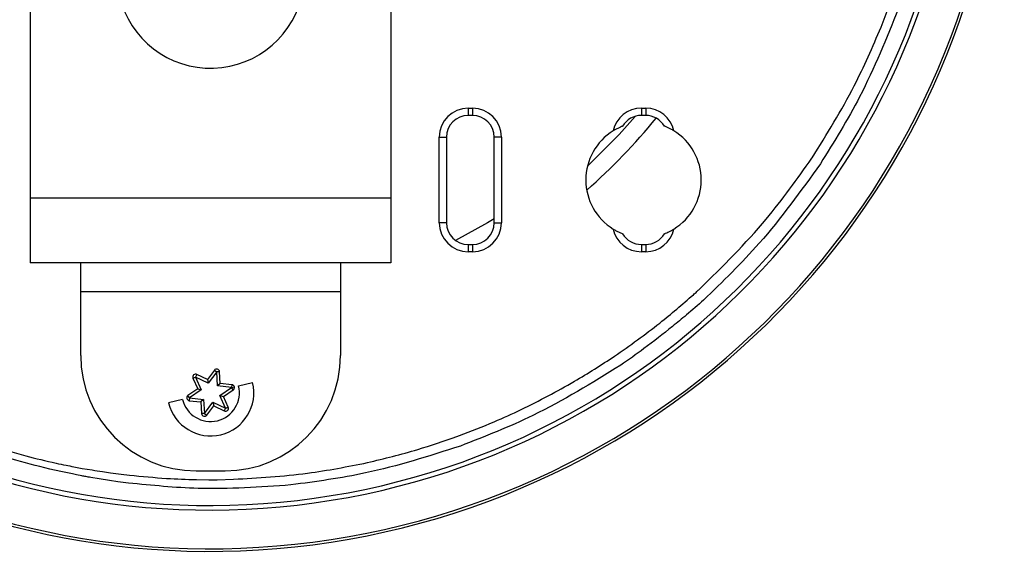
# Model space of a CAD drawing. Header units: millimetres. Extents: x -70 to 195, y -319 to -209.
# Tile 3 of 6: x 126 to 195, y -319 to -282. Entities that reach past the tile are written whole.
import ezdxf

# ---------------------------------------------------------------- set-up
doc = ezdxf.new("R2010")
doc.units = ezdxf.units.MM

msp = doc.modelspace()

# ---------------------------------------------------------------- linework, layer by layer
at = {"color": 7, "linetype": 'Continuous', "lineweight": 25}
for p, q in [((152.073, -276.782), (152.073, -298.673)), ((127.073, -280.173), (127.073, -298.673)), ((157.423, -287.948), (157.723, -287.948)), ((157.423, -287.948), (157.423, -288.448)), ((157.723, -288.448), (157.423, -288.448)), ((157.723, -287.948), (157.723, -288.448)), ((169.423, -287.948), (169.723, -287.948)), ((169.423, -287.948), (169.423, -288.448)), ((169.723, -288.448), (169.423, -288.448)), ((169.723, -287.948), (169.723, -288.448)), ((155.423, -295.898), (155.423, -289.948)), ((155.423, -289.948), (155.923, -289.948)), ((155.923, -289.948), (155.923, -295.898)), ((159.223, -295.898), (159.223, -289.948)), ((159.723, -289.948), (159.223, -289.948)), ((159.723, -289.948), (159.723, -295.898)), ((181.237, -291.421), (181.253, -291.396)), ((127.073, -294.173), (152.073, -294.173)), ((155.923, -295.898), (155.423, -295.898)), ((159.223, -295.898), (159.723, -295.898)), ((157.423, -297.398), (157.423, -297.898)), ((157.423, -297.398), (157.723, -297.398)), ((157.723, -297.398), (157.723, -297.898)), ((169.423, -297.398), (169.423, -297.898)), ((169.423, -297.398), (169.723, -297.398)), ((169.723, -297.398), (169.723, -297.898)), ((157.723, -297.898), (157.423, -297.898)), ((169.723, -297.898), (169.423, -297.898)), ((152.073, -298.673), (127.073, -298.673)), ((130.573, -305.098), (130.573, -298.673)), ((148.573, -298.673), (148.573, -305.098)), ((148.573, -300.673), (130.573, -300.673)), ((139.832, -306.115), (139.352, -306.769)), ((139.994, -306.233), (139.414, -307.023)), ((139.832, -306.115), (139.994, -306.233)), ((139.994, -306.233), (140.188, -306.186)), ((140.193, -306.22), (139.994, -306.233)), ((140.057, -307.21), (139.994, -306.233)), ((140.246, -307.03), (140.193, -306.22)), ((138.353, -306.67), (138.537, -306.589)), ((138.353, -306.67), (138.68, -307.413)), ((138.625, -306.41), (138.537, -306.589)), ((138.537, -306.589), (138.931, -307.486)), ((139.414, -307.023), (138.537, -306.589)), ((139.352, -306.769), (138.625, -306.41)), ((139.352, -306.769), (139.414, -307.023)), ((140.246, -307.03), (140.057, -307.21)), ((141.052, -307.119), (140.246, -307.03)), ((141.516, -307.199), (142.488, -306.961)), ((138.68, -307.413), (138.005, -307.863)), ((138.931, -307.486), (138.116, -308.029)), ((138.68, -307.413), (138.931, -307.486)), ((141.031, -307.317), (140.057, -307.21)), ((140.216, -307.861), (141.031, -307.317)), ((140.467, -307.934), (141.142, -307.484)), ((141.052, -307.119), (141.031, -307.317)), ((141.031, -307.317), (141.225, -307.27)), ((141.142, -307.484), (141.031, -307.317)), ((137.631, -308.148), (136.659, -308.385)), ((138.116, -308.029), (138.005, -307.863)), ((138.116, -308.029), (138.094, -308.228)), ((138.094, -308.228), (138.901, -308.317)), ((138.116, -308.029), (139.089, -308.136)), ((139.089, -308.136), (138.901, -308.317)), ((138.901, -308.317), (138.954, -309.126)), ((139.089, -308.136), (139.153, -309.113)), ((139.153, -309.113), (139.732, -308.324)), ((139.732, -308.324), (139.794, -308.578)), ((139.732, -308.324), (140.61, -308.757)), ((140.61, -308.757), (140.216, -307.861)), ((140.216, -307.861), (140.467, -307.934)), ((140.793, -308.677), (140.467, -307.934)), ((139.314, -309.232), (139.794, -308.578)), ((139.794, -308.578), (140.522, -308.937)), ((140.61, -308.757), (140.522, -308.937)), ((140.61, -308.757), (140.793, -308.677)), ((140.61, -308.757), (140.805, -308.71)), ((139.153, -309.113), (138.954, -309.126)), ((139.153, -309.113), (139.314, -309.232)), ((156.642, -310.716), (156.82, -310.652)), ((130.1, -312.809), (130.667, -312.921)), ((130.667, -312.921), (131.361, -313.034)), ((138.573, -313.098), (140.573, -313.098)), ((138.593, -313.699), (139.445, -313.71)), ((140.018, -313.71), (141.151, -313.676))]:
    msp.add_line(p, q, dxfattribs=at)
at = {"color": 7, "linetype": 'Continuous', "lineweight": 25, "flags": 128}
for points in [[(168.989, -288.513), (167.886, -289.763), (165.691, -291.96)], [(159.223, -295.613), (158.751, -295.899), (156.544, -297.114)], [(130.01, -313.312), (129.306, -313.164), (128.758, -313.049)], [(130.643, -313.445), (130.288, -313.37), (130.01, -313.312)], [(132.57, -313.772), (131.844, -313.649), (131.278, -313.553)], [(133.893, -313.939), (133.15, -313.845), (132.57, -313.772)], [(132.645, -313.237), (133.377, -313.321), (133.956, -313.387)]]:
    msp.add_lwpolyline(points, dxfattribs=at)
at = {"color": 7, "linetype": 'Continuous', "lineweight": 25}
for centre, radius, start, end in [((139.573, -263.673), 55, 197.4576, 162.5424), ((139.573, -263.673), 54.821, 197.51632, 162.48368), ((139.573, -263.673), 52.139, 198.44893, 161.55107), ((139.573, -263.673), 51.818, 198.56753, 161.43247), ((139.573, -278.673), 6.5, 193.34236, 350.18113), ((157.423, -289.948), 2, 90, 180), ((157.423, -289.948), 1.5, 90, 180), ((157.723, -289.948), 2, 0, 90), ((157.723, -289.948), 1.5, 0, 90), ((169.423, -289.948), 2, 90, 167.67216), ((169.423, -289.948), 1.5, 90, 149.81149), ((169.723, -289.948), 2, 12.32784, 90), ((169.723, -289.948), 1.5, 30.18851, 90), ((139.573, -263.673), 39.7, 311.03033, 321.04425), ((169.573, -292.923), 4, 121.73363, 238.26637), ((169.573, -292.923), 4, 301.73363, 58.26637), ((157.423, -295.898), 2, 180, 270), ((157.423, -295.898), 1.5, 180, 270), ((157.723, -295.898), 2, 270, 360), ((157.723, -295.898), 1.5, 270, 360), ((169.423, -295.898), 2, 192.32784, 270), ((169.423, -295.898), 1.5, 210.18851, 270), ((169.723, -295.898), 2, 270, 347.67216), ((169.723, -295.898), 1.5, 270, 329.81149), ((138.573, -305.098), 8, 180, 270), ((140.573, -305.098), 8, 270, 0), ((139.994, -306.233), 0.2, 3.73061, 143.73061), ((139.573, -307.673), 3, 193.73061, 13.73061), ((138.537, -306.589), 0.2, 63.73061, 203.73061), ((139.573, -307.673), 2, 193.73061, 13.73061), ((141.031, -307.317), 0.2, 303.73061, 83.73061), ((138.116, -308.029), 0.2, 123.73061, 263.73061), ((140.61, -308.757), 0.2, 243.73061, 23.73061), ((139.153, -309.113), 0.2, 183.73061, 323.73061)]:
    msp.add_arc(centre, radius, start, end, dxfattribs=at)
for points, knots in [([(186.037, -282.331), (186.411, -281.351), (187.072, -279.621), (187.588, -277.843), (187.812, -277.071)], [0, 0, 0, 0, 0.566135, 1, 1, 1, 1]), ([(187.238, -281.035), (186.405, -283.106), (184.9, -286.846), (182.776, -290.269), (181.828, -291.797)], [0, 0, 0, 0, 0.5539306, 1, 1, 1, 1]), ([(181.253, -291.396), (182.276, -289.752), (184.087, -286.843), (185.446, -283.699), (186.037, -282.331)], [0, 0, 0, 0, 0.564883, 1, 1, 1, 1]), ([(168.127, -289.194), (168.123, -289.196), (168.114, -289.199), (168.032, -289.231), (167.884, -289.296), (167.68, -289.397), (167.54, -289.479), (167.47, -289.521)], [0, 0, 0, 0, 0.1210621, 0.2507426, 0.5006993, 0.7462413, 1, 1, 1, 1]), ([(171.677, -289.521), (171.607, -289.479), (171.467, -289.397), (171.264, -289.296), (171.115, -289.232), (171.033, -289.199), (171.024, -289.196), (171.02, -289.194)], [0, 0, 0, 0, 0.253203, 0.498315, 0.748337, 0.878492, 1, 1, 1, 1]), ([(173.461, -300.488), (175.055, -298.917), (177.902, -296.111), (180.218, -292.854), (181.237, -291.421)], [0, 0, 0, 0, 0.559887, 1, 1, 1, 1]), ([(181.828, -291.797), (180.474, -293.686), (178.047, -297.071), (175.059, -299.969), (173.738, -301.25)], [0, 0, 0, 0, 0.5579925, 1, 1, 1, 1]), ([(167.47, -296.325), (167.54, -296.367), (167.679, -296.45), (167.883, -296.551), (168.032, -296.615), (168.114, -296.648), (168.123, -296.651), (168.127, -296.653)], [0, 0, 0, 0, 0.253203, 0.498315, 0.748337, 0.878492, 1, 1, 1, 1]), ([(171.02, -296.653), (171.024, -296.651), (171.033, -296.648), (171.114, -296.615), (171.263, -296.551), (171.467, -296.45), (171.606, -296.367), (171.677, -296.325)], [0, 0, 0, 0, 0.121062, 0.250743, 0.500699, 0.746241, 1, 1, 1, 1]), ([(167.569, -305.146), (168.626, -304.397), (170.512, -303.06), (172.259, -301.546), (173.028, -300.881)], [0, 0, 0, 0, 0.559971, 1, 1, 1, 1]), ([(173.028, -300.881), (173.109, -300.808), (173.254, -300.678), (173.397, -300.546), (173.461, -300.488)], [0, 0, 0, 0, 0.560018, 1, 1, 1, 1]), ([(173.738, -301.25), (173.342, -301.598), (172.635, -302.22), (171.905, -302.815), (171.583, -303.076)], [0, 0, 0, 0, 0.56005, 1, 1, 1, 1]), ([(171.583, -303.076), (170.929, -303.6), (169.759, -304.534), (168.53, -305.39), (167.989, -305.767)], [0, 0, 0, 0, 0.559688, 1, 1, 1, 1]), ([(161.103, -308.844), (162.343, -308.215), (164.561, -307.09), (166.649, -305.74), (167.569, -305.146)], [0, 0, 0, 0, 0.559331, 1, 1, 1, 1]), ([(167.989, -305.767), (165.998, -307), (162.457, -309.195), (158.579, -310.71), (156.881, -311.373)], [0, 0, 0, 0, 0.562056, 1, 1, 1, 1]), ([(156.82, -310.652), (157.628, -310.342), (159.075, -309.786), (160.481, -309.133), (161.103, -308.844)], [0, 0, 0, 0, 0.557856, 1, 1, 1, 1]), ([(150.44, -312.524), (151.607, -312.24), (153.702, -311.73), (155.74, -311.027), (156.642, -310.716)], [0, 0, 0, 0, 0.557327, 1, 1, 1, 1]), ([(128.758, -313.049), (127.861, -312.829), (126.284, -312.442), (124.74, -311.943), (124.076, -311.728)], [0, 0, 0, 0, 0.569401, 1, 1, 1, 1]), ([(124.211, -311.305), (125.058, -311.564), (126.596, -312.034), (128.161, -312.399), (128.865, -312.563)], [0, 0, 0, 0, 0.550685, 1, 1, 1, 1]), ([(156.881, -311.373), (154.708, -312.07), (150.869, -313.301), (146.876, -313.837), (145.143, -314.07)], [0, 0, 0, 0, 0.566093, 1, 1, 1, 1]), ([(128.865, -312.563), (129.095, -312.609), (129.506, -312.691), (129.918, -312.772), (130.1, -312.809)], [0, 0, 0, 0, 0.557934, 1, 1, 1, 1]), ([(131.361, -313.034), (131.6, -313.071), (132.028, -313.139), (132.456, -313.207), (132.645, -313.237)], [0, 0, 0, 0, 0.5582591, 1, 1, 1, 1]), ([(141.151, -313.676), (142.871, -313.578), (145.994, -313.402), (149.062, -312.796), (150.44, -312.524)], [0, 0, 0, 0, 0.550656, 1, 1, 1, 1]), ([(131.278, -313.553), (131.159, -313.533), (130.948, -313.497), (130.736, -313.46), (130.643, -313.445)], [0, 0, 0, 0, 0.561103, 1, 1, 1, 1]), ([(133.956, -313.387), (134.812, -313.473), (136.354, -313.629), (137.903, -313.677), (138.593, -313.699)], [0, 0, 0, 0, 0.5547598, 1, 1, 1, 1]), ([(139.445, -313.71), (139.552, -313.711), (139.743, -313.711), (139.934, -313.71), (140.018, -313.71)], [0, 0, 0, 0, 0.560029, 1, 1, 1, 1]), ([(145.143, -314.07), (142.999, -314.22), (139.243, -314.483), (135.499, -314.102), (133.893, -313.939)], [0, 0, 0, 0, 0.570936, 1, 1, 1, 1])]:
    msp.add_open_spline(points, degree=3, knots=knots, dxfattribs=at)

doc.saveas('drawing.dxf')
